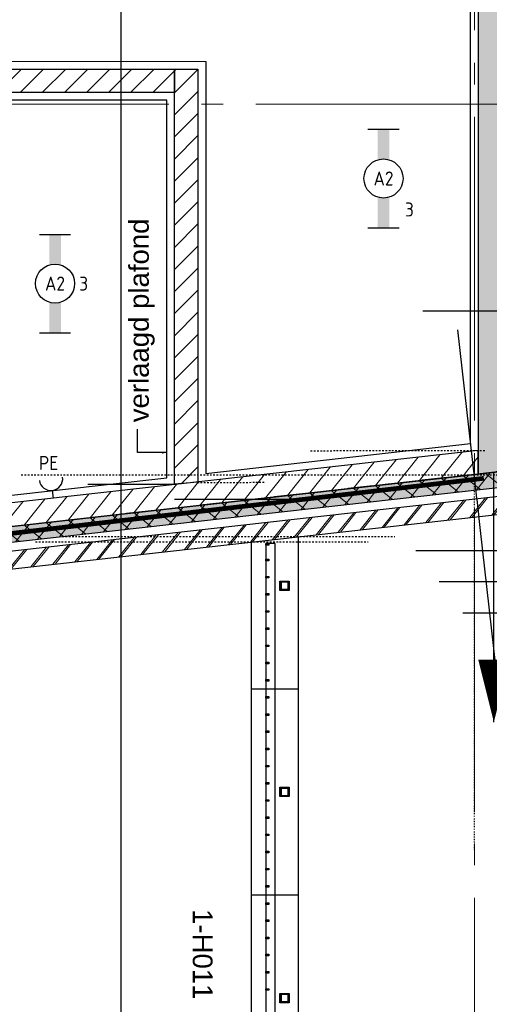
# Model space of a CAD drawing. Header units: millimetres. Extents: x -38031 to 123247, y -16330 to 129979.
# Tile 16 of 235: x 7139 to 10146, y -2263 to 4041. Entities that reach past the tile are written whole.
import ezdxf
from ezdxf.enums import TextEntityAlignment as Align

# ---------------------------------------------------------------- set-up
doc = ezdxf.new("R2010")
doc.units = ezdxf.units.MM
doc.header["$LTSCALE"] = 50
for name, pattern in [('HIDDEN', [9.525, 6.35, -3.175]), ('HIDDEN2', [4.7625, 3.175, -1.5875]), ('STYLE_01', [0.41664, 0.20828, -0.20836]), ('STYLE_05', [0.20828, 0.069425, -0.138855]), ('STYLE_11', [5, 3.888855, -0.416718, 0.277786, -0.416641])]:
    doc.linetypes.add(name, pattern=pattern)
for name, color, linetype in [('AB$1A---_ATTRIB025', 8, 'Continuous'), ('AL$1A---_ALGEMEEN', 8, 'Continuous'), ('AM$1A---_ARCERING', 8, 'Continuous'), ('AT$1A---_TEKST100', 8, 'Continuous'), ('BOUWKUNDIG', 8, 'Continuous'), ('brandscheiding', 5, 'HIDDEN'), ('EL6121--', 3, 'Continuous'), ('EL6123--', 3, 'Continuous'), ('EL6311--', 3, 'Continuous')]:
    doc.layers.add(name, color=color, linetype=linetype)
doc.layers.add('stramien', color=1, linetype='STYLE_11', lineweight=15)
doc.styles.add('Arial', font='ARIAL.TTF')
doc.styles.add('BURO-018', font='iso.shx', dxfattribs={"height": 90})
pattern_1 = [(45, (-987936.49, -175784.82), (70.710678, -70.710678), [])]

# ---------------------------------------------------------------- blocks, each defined once
blk = doc.blocks.new('E00412')
at = {"color": 0}
blk.add_line((0, 1), (0, 2), dxfattribs=at)
at = {"color": 0, "linetype": 'Continuous'}
blk.add_arc((0, 3.5), 1.5, 180, 0, dxfattribs=at)
at = {"color": 0, "linetype": 'Continuous', "style": 'BURO-018'}
blk.add_attdef('E_TEXT1', text='', height=1.8, dxfattribs=at).set_placement((0, 5.5), align=Align.MIDDLE)
at = {"color": 0, "linetype": 'Continuous', "style": 'BURO-018', "flags": 1}
blk.add_attdef('E_MATCODE', text='', height=1.8, dxfattribs=at).set_placement((0, 0), align=Align.MIDDLE)
blk = doc.blocks.new('0215A2')
at = {"color": 0, "linetype": 'Continuous'}
for p, q in [((0, -8), (0, 0)), ((-2.5, -2.5), (2.5, -2.5)), ((-1.75, -3.5), (1.75, -3.5)), ((-1, -4.5), (1, -4.5))]:
    blk.add_line(p, q, dxfattribs=at)
blk.add_lwpolyline([(0, -8, 0, 1, 0), (0, -6, 1, 1, 0)], format="xyseb", dxfattribs=at)
at = {"color": 0, "linetype": 'Continuous', "style": 'BURO-018', "flags": 1}
blk.add_attdef('E_MATCODE', text='', height=1.8, rotation=90, dxfattribs=at).set_placement((0, 0), align=Align.MIDDLE)
blk = doc.blocks.new('1115B6630')
at = {"color": 0}
for p, q in [((-6.3, 2), (-6.3, -2)), ((6.3, 2), (6.3, -2))]:
    blk.add_line(p, q, dxfattribs=at)
at = {"color": 0, "linetype": 'Continuous'}
blk.add_circle((0, 0), 2.5, dxfattribs=at)
at = {"color": 0}
for points in [[(-2.5, 0.75), (-6.3, 0.75), (-2.5, -0.75), (-6.3, -0.75)], [(2.5, 0.75), (6.3, 0.75), (2.5, -0.75), (6.3, -0.75)]]:
    blk.add_solid(points, dxfattribs=at)
at = {"color": 0, "linetype": 'Continuous', "style": 'BURO-018'}
for tag, p in [('E_GKAST', (0, 8)), ('E_GROEP', (0, 5)), ('E_SGROEP', (4.5, 5)), ('E_ARMCODE', (0, 0)), ('E_SLET', (4.5, -3))]:
    blk.add_attdef(tag, text='', height=1.8, dxfattribs=at).set_placement(p, align=Align.MIDDLE)
blk = doc.blocks.new('Group-18')
at = {"layer": 'AL$1A---_ALGEMEEN', "color": 0}
for points in [[(-46335.9, -27247.8), (-46336.8, -22685), (-52081, -22685), (-52081, -24800), (-48031, -24800.9), (-48031, -27439.5), (-46335.9, -27247.8)], [(-48281, -25050), (-50476, -25050), (-50476, -25350), (-51026, -25350), (-51026, -25050), (-52081, -25050), (-52081, -26260), (-51440.3, -26260), (-51432, -27820.1), (-48281, -27466.2), (-48281, -25050)]]:
    blk.add_lwpolyline(points, dxfattribs=at)
blk = doc.blocks.new('metselwerk zo gevel sout')
at = {"layer": 'AM$1A---_ARCERING', "linetype": 'Continuous', "lineweight": 0}
blk.add_hatch(color=256, dxfattribs=at).paths.add_polyline_path([(-78322.4, 0), (-84543.7, 4.3), (-84543.8, -100), (-78333.7, -100)])
at = {"layer": 'AM$1A---_ARCERING', "linetype": 'Continuous', "lineweight": 5}
h = blk.add_hatch(dxfattribs=at)
h.set_pattern_fill('ISOLATIE', color=256, style=0, pattern_type=2)
h.set_pattern_definition([(135, (0, 0), (70.71068, 70.71068), []), (45, (299.34, -299.34), (70.71068, -70.71068), [])])
h.paths.add_polyline_path([(-78322.4, 0), (-84543.7, 4.3), (-84543.8, -100), (-78333.7, -100)])
at = {"layer": 'AL$1A---_ALGEMEEN', "color": 0}
blk.add_lwpolyline([(-78322.4, 0), (-84543.7, 4.3), (-84543.8, -100), (-78333.7, -100)], close=True, dxfattribs=at)
at = {"color": 0}
blk.add_wipeout([(-77551, -157), (-84581.9, -157), (-84581.9, -270), (-77551, -270)], dxfattribs=at).dxf.layer = 'AL$1A---_ALGEMEEN'
at = {"layer": 'AM$1A---_ARCERING', "linetype": 'Continuous', "lineweight": 5}
h = blk.add_hatch(dxfattribs=at)
h.set_pattern_fill('BAKSTEEN', color=256, style=0, pattern_type=2)
h.set_pattern_definition([(45, (0, 0), (70.71068, -70.71068), []), (45, (7.07, -7.07), (70.71068, -70.71068), [])])
edge = h.paths.add_edge_path()
edge.add_line((-77551, -157), (-84581.9, -157))
edge.add_line((-84581.9, -157), (-84581.9, -270))
edge.add_line((-84581.9, -270), (-77551, -270))
at = {"layer": 'AL$1A---_ALGEMEEN', "color": 0}
blk.add_lwpolyline([(-77551, -157), (-84581.9, -157), (-84581.9, -270), (-77551, -270)], dxfattribs=at)
at = {"color": 0}
blk.add_wipeout([(-78508.6, 150), (-84577.7, 150), (-84577.7, 0), (-78525.5, 0)], dxfattribs=at).dxf.layer = 'AL$1A---_ALGEMEEN'
at = {"layer": 'AM$1A---_ARCERING', "linetype": 'Continuous', "lineweight": 5}
h = blk.add_hatch(dxfattribs=at)
h.set_pattern_fill('KALKZANDSTEEN', color=256, style=0, pattern_type=2)
h.set_pattern_definition([(45, (0, 0), (70.71068, -70.71068), [])])
h.paths.add_polyline_path([(-78508.6, 150), (-84577.7, 150), (-84577.7, 0), (-78525.5, 0)])
at = {"layer": 'AL$1A---_ALGEMEEN', "color": 0}
blk.add_line((-78551, -2517.5), (-78551, 932.5), dxfattribs=at)
blk.add_lwpolyline([(-78508.6, 150), (-84577.7, 150), (-84577.7, 0), (-78525.5, 0)], close=True, dxfattribs=at)
blk = doc.blocks.new('txt 1_100 verlaagd plafond')
at = {"layer": 'AL$1A---_ALGEMEEN', "color": 0}
for p, q in [((-1830, 0), (-1830, 182.6)), ((-1830, 182.6), (-1680, 182.6))]:
    blk.add_line(p, q, dxfattribs=at)
blk.add_solid([(-1830, 0), (-1836.7, 25), (-1823.3, 25)], dxfattribs=at)
at = {"layer": 'AT$1A---_TEKST100', "insert": (-983.5, 235.8), "char_height": 126.27, "attachment_point": 2, "line_spacing_factor": 0.967741, "style": 'Arial'}
blk.add_mtext('{\\C256;\\lverlaagd plafond}', dxfattribs=at)
blk = doc.blocks.new('hekmerk')
at = {"layer": 'AL$1A---_ALGEMEEN', "color": 0, "style": 'Arial'}
blk.add_attdef('stramiennummer', text='', height=126.3, dxfattribs=at).set_placement((0, 0), align=Align.BOTTOM_CENTER)
blk = doc.blocks.new('200254 W 210 11-06-2007')
at = {"layer": 'AL$1A---_ALGEMEEN'}
for p, q in [((-27579, -25230.9), (-27275, -25230.9)), ((-27579, -26550.9), (-27275, -26550.9))]:
    blk.add_line(p, q, dxfattribs=at)
at = {"layer": 'AL$1A---_ALGEMEEN', "linetype": 'Continuous'}
blk.add_lwpolyline([(-27275, -27459.6), (-27275, -24256.9), (-27579, -24291.1), (-27579, -27801.6), (-13427.7, -26211), (-13429, -25905.2)], close=True, dxfattribs=at)
at = {"layer": 'AL$1A---_ALGEMEEN'}
blk.add_blockref('Group-18', (20162, 3587.4), dxfattribs=at)
at = {"layer": 'AL$1A---_ALGEMEEN', "rotation": 6.407550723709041}
blk.add_blockref('metselwerk zo gevel sout', (51910.4, -15092.6), dxfattribs=at)
at = {"layer": 'AM$1A---_ARCERING', "linetype": 'Continuous', "lineweight": 0}
for points in [[(-20364, -3192.6), (-20364, -3587.6), (-22964, -3587.6), (-22964, -3292.6), (-23164, -3292.6), (-23164, -3747.6), (-22244, -3747.6), (-22244, -6377.6), (-25924, -6377.6), (-25924, -1687.1), (-26174, -1687.1), (-26174, 2471.7), (-26374, 2471.7), (-26374, -2137.1), (-26124, -2137.1), (-26124, -23856), (-25924, -23833.5), (-25924, -20051.8), (-22724, -20051.8), (-22724, -19851.8), (-25924, -19851.8), (-25924, -6577.6), (-23164, -6577.6), (-23164, -10462.6), (-23314, -10462.6), (-23314, -10912.6), (-22864, -10912.6), (-22864, -10462.6), (-22964, -10462.6), (-22964, -6577.6), (-22044.1, -6577.6), (-22044, -3747.6), (-20204, -3747.6), (-20204, -3192.6)], [(-27484.2, -24300.4), (-27464.2, -24300.4), (-27464.2, -24310.4), (-27484.2, -24310.4)], [(-27484.2, -24400.9), (-27464.2, -24400.9), (-27464.2, -24410.9), (-27484.2, -24410.9)], [(-27484.2, -24510.9), (-27464.2, -24510.9), (-27464.2, -24520.9), (-27484.2, -24520.9)], [(-27484.2, -24620.9), (-27464.2, -24620.9), (-27464.2, -24630.9), (-27484.2, -24630.9)], [(-27484.2, -24730.9), (-27464.2, -24730.9), (-27464.2, -24740.9), (-27484.2, -24740.9)], [(-27484.2, -24840.9), (-27464.2, -24840.9), (-27464.2, -24850.9), (-27484.2, -24850.9)], [(-27484.2, -24950.9), (-27464.2, -24950.9), (-27464.2, -24960.9), (-27484.2, -24960.9)], [(-27484.2, -25060.9), (-27464.2, -25060.9), (-27464.2, -25070.9), (-27484.2, -25070.9)], [(-27484.2, -25170.9), (-27464.2, -25170.9), (-27464.2, -25180.9), (-27484.2, -25180.9)], [(-27484.2, -25280.9), (-27464.2, -25280.9), (-27464.2, -25290.9), (-27484.2, -25290.9)], [(-27484.2, -25390.9), (-27464.2, -25390.9), (-27464.2, -25400.9), (-27484.2, -25400.9)], [(-27484.2, -25500.9), (-27464.2, -25500.9), (-27464.2, -25510.9), (-27484.2, -25510.9)], [(-27484.2, -25610.9), (-27464.2, -25610.9), (-27464.2, -25620.9), (-27484.2, -25620.9)], [(-27484.2, -25720.9), (-27464.2, -25720.9), (-27464.2, -25730.9), (-27484.2, -25730.9)], [(-27484.2, -25830.9), (-27464.2, -25830.9), (-27464.2, -25840.9), (-27484.2, -25840.9)], [(-27484.2, -25940.9), (-27464.2, -25940.9), (-27464.2, -25950.9), (-27484.2, -25950.9)], [(-27484.2, -26050.9), (-27464.2, -26050.9), (-27464.2, -26060.9), (-27484.2, -26060.9)], [(-27484.2, -26160.9), (-27464.2, -26160.9), (-27464.2, -26170.9), (-27484.2, -26170.9)], [(-27484.2, -26270.9), (-27464.2, -26270.9), (-27464.2, -26280.9), (-27484.2, -26280.9)], [(-27484.2, -26380.9), (-27464.2, -26380.9), (-27464.2, -26390.9), (-27484.2, -26390.9)], [(-27484.2, -26490.9), (-27464.2, -26490.9), (-27464.2, -26500.9), (-27484.2, -26500.9)], [(-27484.2, -26600.9), (-27464.2, -26600.9), (-27464.2, -26610.9), (-27484.2, -26610.9)], [(-27484.2, -26710.9), (-27464.2, -26710.9), (-27464.2, -26720.9), (-27484.2, -26720.9)], [(-27484.2, -26820.9), (-27464.2, -26820.9), (-27464.2, -26830.9), (-27484.2, -26830.9)], [(-27484.2, -26930.9), (-27464.2, -26930.9), (-27464.2, -26940.9), (-27484.2, -26940.9)], [(-27484.2, -27040.9), (-27464.2, -27040.9), (-27464.2, -27050.9), (-27484.2, -27050.9)], [(-27484.2, -27150.9), (-27464.2, -27150.9), (-27464.2, -27160.9), (-27484.2, -27160.9)]]:
    blk.add_hatch(color=256, dxfattribs=at).paths.add_polyline_path(points)
at = {"layer": 'AM$1A---_ARCERING', "linetype": 'Continuous', "lineweight": 5}
h = blk.add_hatch(dxfattribs=at)
h.set_pattern_fill('KALKZANDSTEEN', color=256, scale=50, style=0, pattern_type=2)
h.set_pattern_definition(pattern_1)
h.paths.add_polyline_path([(-30364, -21262.6), (-28069, -21262.6), (-28069, -21412.6), (-30364, -21412.6)])
h = blk.add_hatch(dxfattribs=at)
h.set_pattern_fill('KALKZANDSTEEN', color=256, scale=50, style=0, pattern_type=2)
h.set_pattern_definition(pattern_1)
h.paths.add_polyline_path([(-28069, -23921.4), (-28069, -21263.4), (-27919, -21263.4), (-27919, -23908)])
at = {"layer": 'AM$1A---_ARCERING', "linetype": 'Continuous', "lineweight": 0}
h = blk.add_hatch(color=256, dxfattribs=at)
h.paths.add_polyline_path([(-27394.2, -24540.9), (-27334.2, -24540.9), (-27334.2, -24600.9), (-27394.2, -24600.9)])
h.paths.add_polyline_path([(-27386.2, -24592.9), (-27342.2, -24592.9), (-27342.2, -24548.9), (-27386.2, -24548.9)], flags=16)
h = blk.add_hatch(color=256, dxfattribs=at)
h.paths.add_polyline_path([(-27394.2, -25860.9), (-27334.2, -25860.9), (-27334.2, -25920.9), (-27394.2, -25920.9)])
h.paths.add_polyline_path([(-27386.2, -25912.9), (-27342.2, -25912.9), (-27342.2, -25868.9), (-27386.2, -25868.9)], flags=16)
h = blk.add_hatch(color=256, dxfattribs=at)
h.paths.add_polyline_path([(-27394.2, -27180.9), (-27334.2, -27180.9), (-27334.2, -27240.9), (-27394.2, -27240.9)])
h.paths.add_polyline_path([(-27386.2, -27232.9), (-27342.2, -27232.9), (-27342.2, -27188.9), (-27386.2, -27188.9)], flags=16)
at = {"layer": 'AL$1A---_ALGEMEEN'}
for p, q in [((-26480, -22810), (-25440, -22810)), ((-26149, -23858.8), (-30589, -24357.4)), ((-28074.7, -23921.9), (-28624, -23921.9)), ((-27294, -24019.4), (-28069, -24019.4))]:
    blk.add_line(p, q, dxfattribs=at)
at = {"layer": 'AL$1A---_ALGEMEEN', "linetype": 'STYLE_01'}
for p, q in [((-27197.5, -23706.1), (-26075, -23704.3)), ((-29050, -23859.8), (-24870, -23861.3)), ((-27922.5, -23909.2), (-27492.2, -23908.5)), ((-28787.4, -24256.4), (-26658.4, -24256.4)), ((-28958.4, -24290.6), (-26829.5, -24290.6))]:
    blk.add_line(p, q, dxfattribs=at)
at = {"layer": 'AL$1A---_ALGEMEEN', "linetype": 'STYLE_05'}
blk.add_line((-26149, -26259.5), (-26149, -23861.6), dxfattribs=at)
at = {"layer": 'AL$1A---_ALGEMEEN'}
blk.add_lwpolyline([(-25924, -1687.1), (-26174, -1687.1), (-26174, 2471.7), (-26374, 2471.7), (-26374, -2137.1), (-26124, -2137.1), (-26124, -23856), (-25924, -23833.5)], dxfattribs=at)
for points in [[(-28410, -18139.6), (-12100, -18139.6), (-12100, -32800), (-28410, -32800)], [(-30364, -21262.6), (-28069, -21262.6), (-28069, -21412.6), (-30364, -21412.6)], [(-28069, -23921.4), (-28069, -21263.4), (-27919, -21263.4), (-27919, -23908)], [(-27424.2, -24300.4), (-27484.2, -24300.4), (-27484.2, -27694.9), (-19613.6, -26811), (-19620.3, -26751.4), (-27424.2, -27627.8)], [(-27484.2, -24300.4), (-27464.2, -24300.4), (-27464.2, -24310.4), (-27484.2, -24310.4)], [(-27484.2, -24400.9), (-27464.2, -24400.9), (-27464.2, -24410.9), (-27484.2, -24410.9)], [(-27484.2, -24510.9), (-27464.2, -24510.9), (-27464.2, -24520.9), (-27484.2, -24520.9)], [(-27484.2, -24620.9), (-27464.2, -24620.9), (-27464.2, -24630.9), (-27484.2, -24630.9)], [(-27484.2, -24730.9), (-27464.2, -24730.9), (-27464.2, -24740.9), (-27484.2, -24740.9)], [(-27484.2, -24840.9), (-27464.2, -24840.9), (-27464.2, -24850.9), (-27484.2, -24850.9)], [(-27484.2, -24950.9), (-27464.2, -24950.9), (-27464.2, -24960.9), (-27484.2, -24960.9)], [(-27484.2, -25060.9), (-27464.2, -25060.9), (-27464.2, -25070.9), (-27484.2, -25070.9)], [(-27484.2, -25170.9), (-27464.2, -25170.9), (-27464.2, -25180.9), (-27484.2, -25180.9)], [(-27484.2, -25280.9), (-27464.2, -25280.9), (-27464.2, -25290.9), (-27484.2, -25290.9)], [(-27484.2, -25390.9), (-27464.2, -25390.9), (-27464.2, -25400.9), (-27484.2, -25400.9)], [(-27484.2, -25500.9), (-27464.2, -25500.9), (-27464.2, -25510.9), (-27484.2, -25510.9)], [(-27484.2, -25610.9), (-27464.2, -25610.9), (-27464.2, -25620.9), (-27484.2, -25620.9)], [(-27484.2, -25720.9), (-27464.2, -25720.9), (-27464.2, -25730.9), (-27484.2, -25730.9)], [(-27484.2, -25830.9), (-27464.2, -25830.9), (-27464.2, -25840.9), (-27484.2, -25840.9)], [(-27484.2, -25940.9), (-27464.2, -25940.9), (-27464.2, -25950.9), (-27484.2, -25950.9)], [(-27484.2, -26050.9), (-27464.2, -26050.9), (-27464.2, -26060.9), (-27484.2, -26060.9)], [(-27484.2, -26160.9), (-27464.2, -26160.9), (-27464.2, -26170.9), (-27484.2, -26170.9)], [(-27484.2, -26270.9), (-27464.2, -26270.9), (-27464.2, -26280.9), (-27484.2, -26280.9)], [(-27484.2, -26380.9), (-27464.2, -26380.9), (-27464.2, -26390.9), (-27484.2, -26390.9)], [(-27484.2, -26490.9), (-27464.2, -26490.9), (-27464.2, -26500.9), (-27484.2, -26500.9)], [(-27484.2, -26600.9), (-27464.2, -26600.9), (-27464.2, -26610.9), (-27484.2, -26610.9)], [(-27484.2, -26710.9), (-27464.2, -26710.9), (-27464.2, -26720.9), (-27484.2, -26720.9)], [(-27484.2, -26820.9), (-27464.2, -26820.9), (-27464.2, -26830.9), (-27484.2, -26830.9)], [(-27484.2, -26930.9), (-27464.2, -26930.9), (-27464.2, -26940.9), (-27484.2, -26940.9)], [(-27484.2, -27040.9), (-27464.2, -27040.9), (-27464.2, -27050.9), (-27484.2, -27050.9)], [(-27484.2, -27150.9), (-27464.2, -27150.9), (-27464.2, -27160.9), (-27484.2, -27160.9)]]:
    blk.add_lwpolyline(points, close=True, dxfattribs=at)
at = {"layer": 'AL$1A---_ALGEMEEN', "flags": 128}
for points in [[(-27394.2, -24540.9), (-27334.2, -24540.9), (-27334.2, -24600.9), (-27394.2, -24600.9)], [(-27386.2, -24592.9), (-27342.2, -24592.9), (-27342.2, -24548.9), (-27386.2, -24548.9)], [(-27394.2, -25860.9), (-27334.2, -25860.9), (-27334.2, -25920.9), (-27394.2, -25920.9)], [(-27386.2, -25912.9), (-27342.2, -25912.9), (-27342.2, -25868.9), (-27386.2, -25868.9)], [(-27394.2, -27180.9), (-27334.2, -27180.9), (-27334.2, -27240.9), (-27394.2, -27240.9)], [(-27386.2, -27232.9), (-27342.2, -27232.9), (-27342.2, -27188.9), (-27386.2, -27188.9)]]:
    blk.add_lwpolyline(points, close=True, dxfattribs=at)
at = {"layer": 'AL$1A---_ALGEMEEN', "linetype": 'Continuous'}
blk.add_solid([(-27329, -24264.4), (-27391.9, -24271.5), (-27329, -24265.5)], dxfattribs=at)
at = {"layer": 'stramien', "ltscale": 10}
for p, q in [((-26149, -41013.6), (-26149, 36216.4)), ((-37549, -21487.6), (65549.3, -21487.6))]:
    blk.add_line(p, q, dxfattribs=at)
at = {"layer": 'AL$1A---_ALGEMEEN', "rotation": 90}
blk.add_blockref('txt 1_100 verlaagd plafond', (-28124, -21888.4), dxfattribs=at)
at = {"layer": 'AL$1A---_ALGEMEEN'}
ref = blk.add_blockref('hekmerk', (-27990, -26930.8), dxfattribs=dict(at, rotation=270))
ref.add_attrib('stramiennummer', '1-H011', dxfattribs={"layer": 'AB$1A---_ATTRIB025', "height": 126.27, "rotation": 270, "style": 'Arial'}).set_placement((-27990, -26930.8), align=Align.BOTTOM_CENTER)

msp = doc.modelspace()

# ---------------------------------------------------------------- block references
at = {"layer": 'BOUWKUNDIG'}
msp.add_blockref('200254 W 210 11-06-2007', (36199, 24987.6), dxfattribs=at)

# ---------------------------------------------------------------- next in the draw order: linework, layer by layer
at = {"layer": 'brandscheiding', "const_width": 30}
msp.add_lwpolyline([(10177.2, 58682.4), (-31100, 58682.4), (-31100, 12977.2), (-33217.2, 12977.2), (-33217.2, -2034.8), (-4256.9, -2034.8), (-4256.9, -571.1), (10110.8, 1104.7)], dxfattribs=at)
at = {"layer": 'EL6121--', "color": 5, "linetype": 'HIDDEN2'}
msp.add_line((99081, 11174.4), (-4290, -488.3), dxfattribs=at)

# ---------------------------------------------------------------- next in the draw order: block references
at = {"layer": 'EL6121--', "linetype": 'HIDDEN2', "xscale": 200, "yscale": 200, "zscale": 200}
msp.add_blockref('0215A2', (10175, 1143.1), dxfattribs=at)
at = {"layer": 'EL6123--'}
ref = msp.add_blockref('E00412', (7362.3, 928), dxfattribs=dict(at, xscale=49.99999999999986, yscale=50, zscale=50, rotation=7.668594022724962))
ref.add_attrib('E_TEXT1', 'PE', dxfattribs={"layer": '0', "color": 1, "linetype": 'Continuous', "height": 90, "style": 'BURO-018'}).set_placement((7323.7, 1203.2), align=Align.MIDDLE)
at = {"layer": 'EL6311--'}
ref = msp.add_blockref('1115B6630', (9468.2, 3024.5), dxfattribs=dict(at, xscale=50, yscale=50, zscale=50, rotation=90))
ref.add_attrib('E_ARMCODE', 'A2', dxfattribs={"layer": '0', "color": 1, "linetype": 'Continuous', "height": 90, "style": 'BURO-018'}).set_placement((9468.2, 3024.5), align=Align.MIDDLE)
ref.add_attrib('E_GROEP', '3', dxfattribs={"layer": '0', "color": 1, "linetype": 'Continuous', "height": 90, "style": 'BURO-018'}).set_placement((9633.9, 2826), align=Align.MIDDLE)
ref = msp.add_blockref('1115B6630', (7364.9, 2351.7), dxfattribs=dict(at, xscale=50, yscale=50, zscale=50, rotation=90))
ref.add_attrib('E_ARMCODE', 'A2', dxfattribs={"layer": '0', "color": 1, "linetype": 'Continuous', "height": 90, "style": 'BURO-018'}).set_placement((7364.9, 2351.7), align=Align.MIDDLE)
ref.add_attrib('E_GROEP', '3', dxfattribs={"layer": '0', "color": 1, "linetype": 'Continuous', "height": 90, "style": 'BURO-018'}).set_placement((7548.2, 2351.7), align=Align.MIDDLE)

doc.saveas('drawing.dxf')
